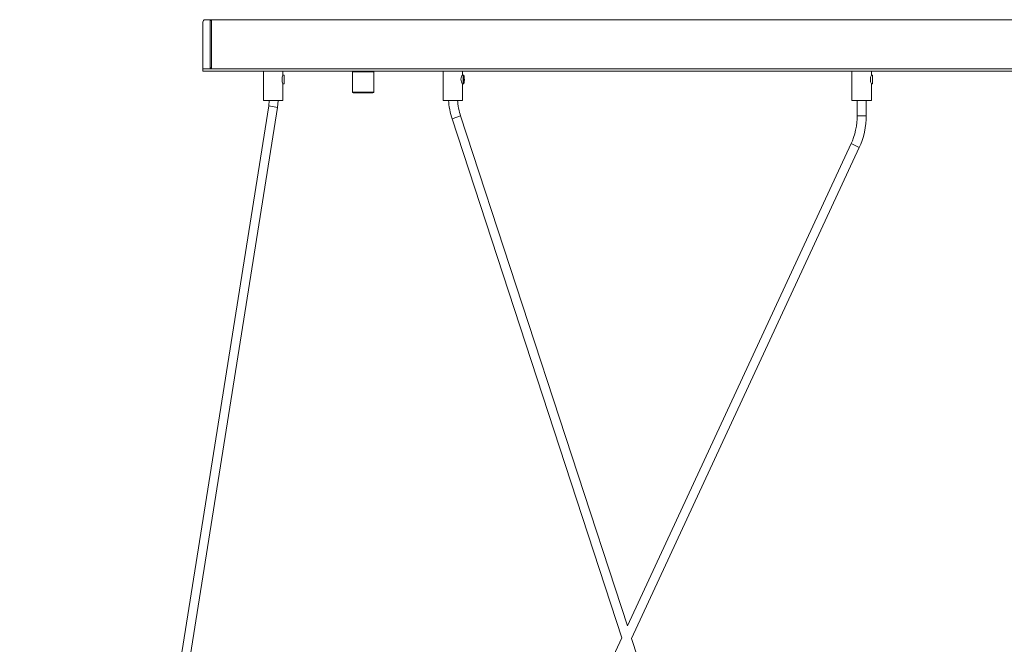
# Model space of a CAD drawing. Header units: inches. Extents: x -279 to 299, y -273 to 303.
# Tile 2 of 7: x -270 to -39, y 35 to 181. Entities that reach past the tile are written whole.
import ezdxf

# ---------------------------------------------------------------- set-up
doc = ezdxf.new("R2010")
doc.units = ezdxf.units.IN
doc.header["$MEASUREMENT"] = 0

# ---------------------------------------------------------------- blocks, each defined once
blk = doc.blocks.new('block 491')
at = {"lineweight": 0}
blk.add_lwpolyline([(-166.02, 166.49), (-166.09, 166.54), (-166.19, 166.69), (-166.29, 166.92), (-166.38, 167.24), (-166.39, 167.57), (-166.35, 167.87), (-166.27, 168.13), (-166.16, 168.36), (-166.06, 168.48), (-166.02, 168.5)], dxfattribs=at)
blk = doc.blocks.new('block 492')
at = {"lineweight": 0}
blk.add_lwpolyline([(-165.74, 166.49), (-165.69, 166.56), (-165.65, 166.75), (-165.62, 167.05), (-165.6, 167.4), (-165.61, 167.77), (-165.63, 168.1), (-165.67, 168.35), (-165.72, 168.49), (-165.77, 168.49), (-165.82, 168.35), (-165.85, 168.1), (-165.88, 167.77), (-165.88, 167.4), (-165.87, 167.05), (-165.84, 166.75), (-165.79, 166.56), (-165.74, 166.49)], dxfattribs=at)
blk = doc.blocks.new('block 526')
at = {"lineweight": 0}
blk.add_lwpolyline([(-190.68, 181.45), (-190.75, 181.46), (-190.87, 181.48)], dxfattribs=at)
blk = doc.blocks.new('block 559')
at = {"lineweight": 0}
blk.add_lwpolyline([(-67.82, -142.67), (-126.49, 36.73)], dxfattribs=at)
blk = doc.blocks.new('block 560')
at = {"lineweight": 0}
blk.add_lwpolyline([(-127.45, 39.66), (-166.46, 158.97)], dxfattribs=at)
blk = doc.blocks.new('block 561')
at = {"lineweight": 0}
blk.add_lwpolyline([(-168.46, 158.31), (-128.75, 36.87)], dxfattribs=at)
blk = doc.blocks.new('block 579')
at = {"lineweight": 0}
blk.add_lwpolyline([(-166, 168.5), (-166, 169.44)], dxfattribs=at)
blk = doc.blocks.new('block 580')
at = {"lineweight": 0}
blk.add_lwpolyline([(-166, 162.61), (-166, 166.49)], dxfattribs=at)
blk = doc.blocks.new('block 581')
at = {"lineweight": 0}
blk.add_lwpolyline([(-170.55, 169.44), (-170.55, 162.61)], dxfattribs=at)
blk = doc.blocks.new('block 582')
at = {"lineweight": 0}
blk.add_lwpolyline([(-165.74, 168.5), (-166.02, 168.5)], dxfattribs=at)
blk = doc.blocks.new('block 583')
at = {"lineweight": 0}
blk.add_lwpolyline([(-166.02, 166.49), (-165.74, 166.49)], dxfattribs=at)
blk = doc.blocks.new('block 616')
at = {"lineweight": 0}
blk.add_lwpolyline([(-208.04, 168.5), (-208.04, 169.44)], dxfattribs=at)
blk = doc.blocks.new('block 617')
at = {"lineweight": 0}
blk.add_lwpolyline([(-208.04, 162.61), (-208.04, 166.49)], dxfattribs=at)
blk = doc.blocks.new('block 618')
at = {"lineweight": 0}
blk.add_lwpolyline([(-212.59, 169.44), (-212.59, 162.61)], dxfattribs=at)
blk = doc.blocks.new('block 619')
at = {"lineweight": 0}
blk.add_lwpolyline([(-207.75, 168.5), (-208.04, 168.5)], dxfattribs=at)
blk = doc.blocks.new('block 620')
at = {"lineweight": 0}
blk.add_lwpolyline([(-208.04, 166.49), (-207.75, 166.49)], dxfattribs=at)
blk = doc.blocks.new('block 631')
at = {"lineweight": 0}
blk.add_lwpolyline([(-70.37, 168.5), (-70.37, 169.44)], dxfattribs=at)
blk = doc.blocks.new('block 632')
at = {"lineweight": 0}
blk.add_lwpolyline([(-70.37, 162.61), (-70.37, 166.49)], dxfattribs=at)
blk = doc.blocks.new('block 633')
at = {"lineweight": 0}
blk.add_lwpolyline([(-74.92, 169.44), (-74.92, 162.61)], dxfattribs=at)
blk = doc.blocks.new('block 634')
at = {"lineweight": 0}
blk.add_lwpolyline([(-70.09, 168.5), (-70.37, 168.5)], dxfattribs=at)
blk = doc.blocks.new('block 635')
at = {"lineweight": 0}
blk.add_lwpolyline([(-70.37, 166.49), (-70.09, 166.49)], dxfattribs=at)
blk = doc.blocks.new('block 663')
at = {"lineweight": 0}
blk.add_lwpolyline([(-186.81, 164.54), (-186.81, 169.27)], dxfattribs=at)
blk = doc.blocks.new('block 664')
at = {"lineweight": 0}
blk.add_lwpolyline([(-191.78, 169.27), (-191.78, 164.54)], dxfattribs=at)
blk = doc.blocks.new('block 667')
at = {"lineweight": 0}
blk.add_lwpolyline([(-211.23, 162.61), (-211.37, 161.29)], dxfattribs=at)
blk = doc.blocks.new('block 668')
at = {"lineweight": 0}
blk.add_lwpolyline([(-209.29, 160.96), (-209.12, 162.61)], dxfattribs=at)
blk = doc.blocks.new('block 669')
at = {"lineweight": 0}
blk.add_lwpolyline([(-267.35, -203.8), (-209.29, 160.96)], dxfattribs=at)
blk = doc.blocks.new('block 670')
at = {"lineweight": 0}
blk.add_lwpolyline([(-211.37, 161.29), (-269.63, -204.73)], dxfattribs=at)
blk = doc.blocks.new('block 678')
at = {"lineweight": 0}
blk.add_lwpolyline([(-126.49, 36.73), (-73.22, 151.59)], dxfattribs=at)
blk = doc.blocks.new('block 679')
at = {"lineweight": 0}
blk.add_lwpolyline([(-75.13, 152.48), (-127.45, 39.66)], dxfattribs=at)
blk = doc.blocks.new('block 680')
at = {"lineweight": 0}
blk.add_lwpolyline([(-128.75, 36.87), (-206.09, -129.89)], dxfattribs=at)
blk = doc.blocks.new('block 681')
at = {"lineweight": 0}
blk.add_lwpolyline([(-71.6, 158.96), (-71.6, 162.61)], dxfattribs=at)
blk = doc.blocks.new('block 682')
at = {"lineweight": 0}
blk.add_lwpolyline([(-73.7, 162.61), (-73.7, 158.96)], dxfattribs=at)
blk = doc.blocks.new('block 717')
at = {"lineweight": 0}
blk.add_lwpolyline([(-226.78, 169.44), (-226.78, 180.93)], dxfattribs=at)
blk = doc.blocks.new('block 718')
at = {"lineweight": 0}
blk.add_lwpolyline([(-226.25, 181.45), (122.99, 181.45)], dxfattribs=at)
blk = doc.blocks.new('block 720')
at = {"lineweight": 0}
blk.add_lwpolyline([(123.52, 169.98), (-226.78, 169.98)], dxfattribs=at)
blk = doc.blocks.new('block 721')
at = {"lineweight": 0}
blk.add_lwpolyline([(123.52, 169.44), (-226.78, 169.44)], dxfattribs=at)
blk = doc.blocks.new('block 734')
at = {"lineweight": 0}
blk.add_lwpolyline([(-166, 162.61), (-170.55, 162.61)], dxfattribs=at)
blk = doc.blocks.new('block 735')
at = {"lineweight": 0}
blk.add_lwpolyline([(-165.77, 166.77), (-165.77, 168.24)], dxfattribs=at)
blk = doc.blocks.new('block 736')
at = {"lineweight": 0}
blk.add_lwpolyline([(-165.72, 166.77), (-165.77, 166.77)], dxfattribs=at)
blk = doc.blocks.new('block 737')
at = {"lineweight": 0}
blk.add_lwpolyline([(-165.72, 168.24), (-165.72, 166.77)], dxfattribs=at)
blk = doc.blocks.new('block 738')
at = {"lineweight": 0}
blk.add_lwpolyline([(-165.77, 168.24), (-165.72, 168.24)], dxfattribs=at)
blk = doc.blocks.new('block 808')
at = {"lineweight": 0}
blk.add_lwpolyline([(-208.04, 162.61), (-212.59, 162.61)], dxfattribs=at)
blk = doc.blocks.new('block 809')
at = {"lineweight": 0}
blk.add_lwpolyline([(-207.75, 168.5), (-207.75, 166.49)], dxfattribs=at)
blk = doc.blocks.new('block 817')
at = {"lineweight": 0}
blk.add_lwpolyline([(-70.37, 162.61), (-74.92, 162.61)], dxfattribs=at)
blk = doc.blocks.new('block 818')
at = {"lineweight": 0}
blk.add_lwpolyline([(-70.09, 168.5), (-70.09, 166.49)], dxfattribs=at)
blk = doc.blocks.new('block 819')
at = {"lineweight": 0}
blk.add_lwpolyline([(-225.03, 170.25), (-224.75, 170.25)], dxfattribs=at)
blk = doc.blocks.new('block 820')
at = {"lineweight": 0}
blk.add_lwpolyline([(-225.03, 181.28), (-225.03, 169.98)], dxfattribs=at)
blk = doc.blocks.new('block 821')
at = {"lineweight": 0}
blk.add_lwpolyline([(-225.03, 181.28), (-224.75, 181.28)], dxfattribs=at)
blk = doc.blocks.new('block 822')
at = {"lineweight": 0}
blk.add_lwpolyline([(-224.75, 181.28), (-224.75, 169.98)], dxfattribs=at)
blk = doc.blocks.new('block 825')
at = {"lineweight": 0}
blk.add_lwpolyline([(-186.98, 164.36), (-191.61, 164.36)], dxfattribs=at)
blk = doc.blocks.new('block 831')
at = {"lineweight": 0}
blk.add_lwpolyline([(-190.91, 181.45), (-190.87, 181.48)], dxfattribs=at)
blk = doc.blocks.new('block 832')
at = {"lineweight": 0}
blk.add_lwpolyline([(-190.87, 181.45), (-190.87, 181.48)], dxfattribs=at)
blk = doc.blocks.new('block 910')
at = {"lineweight": 0}
blk.add_lwpolyline([(-166.46, 158.97), (-168.46, 158.31)], dxfattribs=at)
blk = doc.blocks.new('block 930')
at = {"lineweight": 0}
blk.add_lwpolyline([(-186.81, 169.27), (-191.78, 169.27)], dxfattribs=at)
blk = doc.blocks.new('block 931')
at = {"lineweight": 0}
blk.add_lwpolyline([(-191.78, 164.54), (-186.81, 164.54)], dxfattribs=at)
blk = doc.blocks.new('block 934')
at = {"lineweight": 0}
blk.add_lwpolyline([(-209.29, 160.96), (-211.37, 161.29)], dxfattribs=at)
blk = doc.blocks.new('block 939')
at = {"lineweight": 0}
blk.add_lwpolyline([(-73.22, 151.59), (-75.13, 152.48)], dxfattribs=at)
blk = doc.blocks.new('block 940')
at = {"lineweight": 0}
blk.add_lwpolyline([(-71.6, 158.96), (-73.7, 158.96)], dxfattribs=at)
blk = doc.blocks.new('block 947')
at = {"lineweight": 0}
blk.add_open_spline([(-167.18, 162.61), (-167.14, 161.64), (-166.8, 159.88), (-166.46, 158.97)], degree=3, dxfattribs=at)
blk = doc.blocks.new('block 948')
at = {"lineweight": 0}
blk.add_open_spline([(-169.29, 162.61), (-169.26, 161.46), (-168.86, 159.4), (-168.46, 158.31)], degree=3, dxfattribs=at)
blk = doc.blocks.new('block 969')
at = {"lineweight": 0}
blk.add_open_spline([(-191.61, 169.44), (-191.71, 169.44), (-191.78, 169.37), (-191.78, 169.27)], degree=3, dxfattribs=at)
blk = doc.blocks.new('block 970')
at = {"lineweight": 0}
blk.add_open_spline([(-186.81, 169.27), (-186.81, 169.37), (-186.89, 169.44), (-186.98, 169.44)], degree=3, dxfattribs=at)
blk = doc.blocks.new('block 971')
at = {"lineweight": 0}
blk.add_open_spline([(-191.78, 164.54), (-191.78, 164.44), (-191.71, 164.36), (-191.61, 164.36)], degree=3, dxfattribs=at)
blk = doc.blocks.new('block 972')
at = {"lineweight": 0}
blk.add_open_spline([(-186.98, 164.36), (-186.89, 164.36), (-186.81, 164.44), (-186.81, 164.54)], degree=3, dxfattribs=at)
blk = doc.blocks.new('block 982')
at = {"lineweight": 0}
blk.add_open_spline([(-75.13, 152.48), (-74.28, 154.09), (-73.61, 157.14), (-73.7, 158.96)], degree=3, dxfattribs=at)
blk = doc.blocks.new('block 983')
at = {"lineweight": 0}
blk.add_open_spline([(-73.22, 151.59), (-72.25, 153.43), (-71.49, 156.89), (-71.6, 158.96)], degree=3, dxfattribs=at)
blk = doc.blocks.new('block 986')
at = {"lineweight": 0}
blk.add_open_spline([(-226.25, 181.45), (-226.54, 181.45), (-226.78, 181.22), (-226.78, 180.93)], degree=3, dxfattribs=at)
blk = doc.blocks.new('block 1028')
at = {"lineweight": 0}
blk.add_open_spline([(-208.04, 168.5), (-208.33, 167.95), (-208.33, 167.04), (-208.04, 166.49)], degree=3, dxfattribs=at)
blk = doc.blocks.new('block 1030')
at = {"lineweight": 0}
blk.add_open_spline([(-70.37, 168.5), (-70.67, 167.95), (-70.67, 167.04), (-70.37, 166.49)], degree=3, dxfattribs=at)

msp = doc.modelspace()

# ---------------------------------------------------------------- block references
for name in ['block 986', 'block 717', 'block 718', 'block 820', 'block 821', 'block 822', 'block 831', 'block 526', 'block 832', 'block 720', 'block 721', 'block 819', 'block 618', 'block 1028', 'block 616', 'block 619', 'block 809', 'block 969', 'block 664', 'block 930', 'block 970', 'block 663', 'block 581', 'block 491', 'block 582', 'block 579', 'block 492', 'block 735', 'block 738', 'block 737', 'block 633', 'block 1030', 'block 631', 'block 634', 'block 818', 'block 617', 'block 620', 'block 583', 'block 580', 'block 736', 'block 632', 'block 635', 'block 931', 'block 971', 'block 825', 'block 972', 'block 670', 'block 808', 'block 667', 'block 934', 'block 668', 'block 734', 'block 948', 'block 947', 'block 817', 'block 682', 'block 681', 'block 669', 'block 910', 'block 560', 'block 982', 'block 940', 'block 983', 'block 561', 'block 679', 'block 939', 'block 678', 'block 680', 'block 559']:
    msp.add_blockref(name, (0, 0))

doc.saveas('drawing.dxf')
